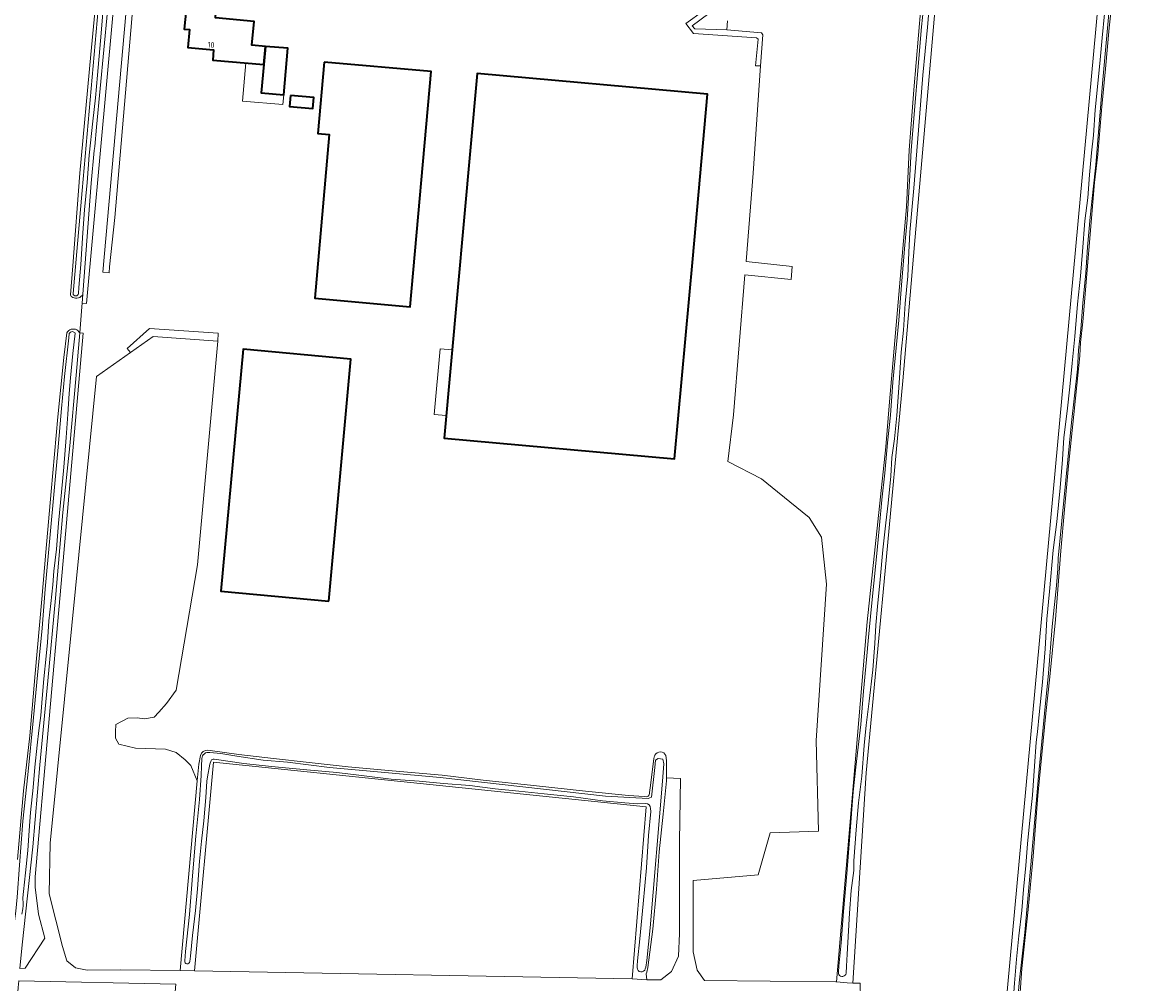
# Model space of a CAD drawing. Header units: metres. Extents: x 149984 to 156489, y 469398 to 478068.
# Tile 45 of 256: x 152507 to 152770, y 470753 to 470979. Entities that reach past the tile are written whole.
import ezdxf
from ezdxf.enums import TextEntityAlignment as Align

# ---------------------------------------------------------------- set-up
doc = ezdxf.new("R2010")
doc.units = ezdxf.units.M
doc.header["$LTSCALE"] = 0.75
for name, color, linetype, lineweight in [('B-WE-GR-BEPLANTING_CULTUUR_HEESTERS-GV', 252, 'Continuous', 18), ('B-WE-GR-GRAS-GV', 252, 'Continuous', 13), ('B-WE-GR-GROENVOORZIENING-GV', 252, 'Continuous', 18), ('B-WE-OG-BEBOUWING-GV', 6, 'Continuous', 35), ('B-WE-OG-BEBOUWING-T18', 1, 'Continuous', 18), ('B-WE-OG-BEBOUWING_LUIFEL-GV', 6, 'Continuous', 18), ('B-WE-OG-TERREIN_ERF-GV', 252, 'Continuous', 18), ('B-WE-OG-TERREIN_OEVER-GV', 252, 'Continuous', 18), ('B-WE-OG-WATER-GV', 252, 'Continuous', 18), ('B-WE-OG-WATER_SLOOT-GV', 252, 'Continuous', 18)]:
    doc.layers.add(name, color=color, linetype=linetype, lineweight=lineweight)
doc.styles.add('NLCS-ISO-M750-T18', font='NLCS-ISO.ttf', dxfattribs={"height": 1.35})

msp = doc.modelspace()

# ---------------------------------------------------------------- linework, layer by layer
at = {"layer": 'B-WE-GR-BEPLANTING_CULTUUR_HEESTERS-GV', "flags": 128}
for points in [[(152527.072, 470921.681), (152528.322, 470933.289), (152535.162, 471013.028), (152535.302, 471015.783), (152537.913, 471048.059), (152536.962, 471048.068), (152533.766, 471013.631), (152525.511, 470920.418), (152526.993, 470920.259)], [(152680.013, 470968.902), (152680.524, 470976.237), (152680.193, 470976.7), (152672.057, 470977.362), (152664.553, 470977.594), (152663.907, 470978.309), (152667.875, 470981.203), (152668.129, 470981.732), (152667.812, 470982.367), (152658.012, 470995.597), (152657.644, 470996.132), (152656.996, 470996.066), (152656.381, 470995.75), (152652.379, 470993.023), (152652.921, 470992.229), (152657.155, 470995.166), (152666.6, 470981.831), (152662.446, 470978.868), (152664.219, 470976.513), (152679.089, 470975.534), (152679.406, 470975.216), (152678.824, 470968.932)], [(152552.619, 470906.095), (152536.495, 470907.185), (152531.246, 470902.528), (152531.996, 470901.554), (152537.3, 470905.322), (152552.476, 470904.221)]]:
    msp.add_lwpolyline(points, close=True, dxfattribs=at)
at = {"layer": 'B-WE-GR-GRAS-GV', "flags": 128}
for points in [[(152760.428, 470995.503), (152767.663, 471074.038), (152768.564, 471086.065), (152769.516, 471098.777), (152768.457, 471099.968), (152755.172, 471099.917), (152746.436, 471099.884), (152733.532, 471099.835), (152732.563, 471098.866), (152732.342, 471098.645), (152722.288, 470997.177), (152721.177, 470984.362), (152716.201, 470926.954), (152713.424, 470894.916), (152709.256, 470850.291), (152704.825, 470802.841), (152701.65, 470753.363), (152703.37, 470753.363), (152703.502, 470749.792)], [(152518.081, 470914.76), (152517.929, 470915.108), (152518.428, 470921.958), (152520.131, 470943.681), (152522.647, 470971.581), (152524.779, 470993.874), (152526.779, 471018.512), (152529.228, 471045.205), (152530.771, 471065.43), (152532.171, 471081.209), (152532.167, 471083.45), (152532.107, 471084.413), (152531.967, 471084.761), (152531.816, 471084.981), (152531.501, 471085.185), (152531.119, 471085.309), (152530.459, 471085.293), (152530.373, 471085.273), (152511.607, 471083.216), (152511.058, 471083.156), (152507.751, 471082.098), (152505.502, 471081.701)], [(152737.55, 470747.174), (152760.428, 470995.503)], [(152762.956, 470987.734), (152761.857, 470977.884), (152761.052, 470968.205), (152760.166, 470959.407), (152759.223, 470948.118), (152758.427, 470941.483), (152755.723, 470908.804), (152755.18, 470903.941), (152754.981, 470900.803), (152753.616, 470887.004), (152752.365, 470874.925), (152751.366, 470864.673), (152750.522, 470854.975), (152749.262, 470838.815), (152747.955, 470825.366), (152746.998, 470816.743), (152745.101, 470797.461), (152744.027, 470783.239), (152742.903, 470770.656), (152741.387, 470756.84), (152740.675, 470746.728)], [(152667.875, 470981.203), (152663.907, 470978.309), (152664.553, 470977.594), (152672.057, 470977.362), (152672.266, 470979.466)], [(152672.266, 470979.466), (152672.057, 470977.362), (152680.193, 470976.7), (152680.524, 470976.237), (152680.013, 470968.902), (152678.257, 470943.683), (152676.621, 470922.946), (152687.445, 470921.796), (152687.196, 470918.706), (152676.327, 470919.835), (152673.633, 470886.936), (152672.308, 470875.993), (152680.19, 470871.908), (152683.973, 470868.83), (152691.434, 470862.798), (152694.292, 470858.194), (152695.475, 470847.105), (152693.093, 470810.426), (152693.628, 470789.132), (152682.277, 470788.735), (152679.42, 470778.813), (152664.167, 470777.517), (152664.167, 470760.729), (152665.119, 470756.443), (152666.856, 470754.011), (152697.677, 470753.714), (152697.88, 470753.712), (152702.178, 470804.221), (152705.076, 470838.273), (152708.788, 470873.497), (152709.415, 470879.442), (152710.322, 470889.947), (152713.437, 470926.009), (152714.25, 470935.767), (152714.949, 470949.143), (152716.003, 470963.306), (152717.641, 470982.545)], [(152520.078, 470906.182), (152520.6, 470912.31), (152520.663, 470913.15), (152520.82, 470915.24)], [(152505.449, 470782.447), (152506.894, 470798.606), (152508.315, 470811.502), (152509.641, 470826.141), (152511.171, 470843.588), (152512.106, 470854.657), (152513.335, 470868.875), (152514.945, 470886.472), (152516.3, 470900.379), (152517.035, 470906.173)]]:
    msp.add_lwpolyline(points, dxfattribs=at)
at = {"layer": 'B-WE-GR-GRAS-GV'}
for points in [[(152520.82, 470915.24, -0.4085935), (152518.416, 470914.529)], [(152518.416, 470914.529, -0.0581154), (152518.081, 470914.76)], [(152517.742, 470906.885, -0.4143856), (152520.078, 470906.182)], [(152517.035, 470906.173, -0.1486844), (152517.742, 470906.885)]]:
    msp.add_lwpolyline(points, format="xyb", dxfattribs=at)
at = {"layer": 'B-WE-GR-GRAS-GV', "flags": 128}
for points in [[(152505.991, 470756.801), (152507.261, 470756.909), (152511.887, 470763.953), (152510.392, 470769.575), (152509.61, 470775.908), (152509.61, 470778.328), (152515.729, 470847.281), (152520.853, 470906.13), (152520.078, 470906.182), (152519.23, 470896.23), (152517.71, 470879.64), (152516.14, 470863.97), (152514.39, 470843.84), (152512.57, 470824.44), (152510.69, 470804.68), (152509.06, 470785.43), (152506.55, 470762.37)], [(152537.566, 470815.887), (152538.624, 470817.077), (152540.476, 470819.062), (152542.725, 470822.237), (152547.717, 470851.652), (152552.476, 470904.221), (152537.3, 470905.322), (152531.996, 470901.554), (152524.034, 470895.897), (152518.218, 470837.404), (152513.133, 470786.253), (152512.869, 470774.346), (152516.002, 470762.026), (152517.06, 470758.64), (152519.071, 470756.946), (152521.823, 470756.417), (152529.67, 470756.487), (152543.692, 470756.355), (152547.674, 470800.945), (152546.164, 470804.51), (152544.842, 470805.833), (152542.725, 470807.552), (152540.213, 470808.403), (152533.2, 470808.611), (152529.231, 470809.537), (152528.463, 470810.963), (152528.463, 470812.418), (152528.57, 470814.167), (152531.348, 470815.622), (152533.597, 470815.755), (152535.317, 470815.49)], [(152653.134, 470794.783), (152551.479, 470805.348), (152547.06, 470756.276), (152649.812, 470754.391)], [(152661.214, 470801.501), (152657.892, 470801.634), (152657.891, 470800.919), (152657.135, 470793.053), (152656.18, 470784.274), (152655.559, 470775.467), (152654.707, 470766.06), (152653.556, 470757.038), (152653.295, 470755.973), (152653.098, 470755.546), (152653.299, 470754.19), (152656.594, 470754.142), (152659.087, 470756.125), (152660.754, 470759.697), (152660.992, 470765.015), (152660.992, 470786.685)], [(152507.821, 470376.078), (152524.415, 470550.723), (152538.438, 470702.462), (152542.671, 470753.129), (152505.762, 470753.923), (152505.631, 470752.386), (152504.479, 470738.869), (152500.205, 470688.703), (152479.568, 470470.819), (152470.905, 470373.28), (152470.142, 470372.184), (152469.269, 470372.026), (152468.551, 470372.161), (152467.629, 470362.641), (152469.91, 470362.075), (152505.762, 470354.402)]]:
    msp.add_lwpolyline(points, close=True, dxfattribs=at)
at = {"layer": 'B-WE-GR-GROENVOORZIENING-GV', "flags": 128}
msp.add_lwpolyline([(152536.479, 471075.139), (152537.695, 471088.169), (152537.335, 471088.203), (152534.683, 471088.341), (152534.648, 471085.827), (152534.473, 471073.221), (152532.81, 471052.55), (152528.63, 471003.63), (152528.288, 471000), (152524.01, 470954.54), (152523.64, 470950.01), (152523.48, 470949.06), (152522.78, 470941.38), (152520.82, 470915.24), (152520.663, 470913.15), (152521.69, 470913.076), (152526.448, 470965.389)], close=True, dxfattribs=at)
at = {"layer": 'B-WE-OG-BEBOUWING-GV', "flags": 128}
for points in [[(152563.337, 470969.239), (152563.723, 470973.506), (152560.505, 470973.787), (152561.011, 470979.376), (152551.936, 470980.169), (152552.152, 470982.559), (152546.334, 470983.068), (152546.233, 470981.957), (152545.048, 470982.064), (152544.641, 470977.561), (152545.826, 470977.454), (152545.444, 470973.238), (152551.535, 470972.706), (152551.323, 470970.291)], [(152563.723, 470973.506), (152563.337, 470969.239), (152562.731, 470962.551), (152567.981, 470962.092), (152568.973, 470973.047)], [(152577.525, 470969.771), (152576.011, 470953.047), (152578.692, 470952.813), (152575.329, 470914.319), (152597.71, 470912.309), (152602.613, 470967.579)], [(152664.064, 470923.574), (152667.554, 470962.28), (152613.401, 470967.162), (152605.672, 470881.428), (152659.824, 470876.546)], [(152569.577, 470961.973), (152569.35, 470959.364), (152574.805, 470958.89), (152575.032, 470961.498)], [(152578.555, 470843.155), (152583.79, 470900.04), (152558.452, 470902.371), (152553.218, 470845.486)]]:
    msp.add_lwpolyline(points, close=True, dxfattribs=at)
at = {"layer": 'B-WE-OG-BEBOUWING_LUIFEL-GV', "flags": 128}
for points in [[(152563.336, 470969.233), (152559.113, 470969.605), (152558.33, 470960.642), (152567.782, 470959.815), (152567.981, 470962.092), (152567.708, 470962.116), (152562.731, 470962.551)], [(152606.15, 470886.728), (152607.541, 470902.164), (152604.752, 470902.415), (152603.36, 470886.979)]]:
    msp.add_lwpolyline(points, close=True, dxfattribs=at)
at = {"layer": 'B-WE-OG-TERREIN_ERF-GV', "flags": 128}
for points in [[(152536.479, 471075.139), (152526.448, 470965.389), (152521.69, 470913.076), (152520.663, 470913.15), (152520.6, 470912.31), (152520.078, 470906.182), (152520.853, 470906.13), (152515.729, 470847.281), (152509.61, 470778.328), (152509.61, 470775.908), (152510.392, 470769.575), (152511.887, 470763.953), (152507.261, 470756.909), (152505.991, 470756.801)], [(152535.162, 471013.028), (152528.322, 470933.289), (152527.072, 470921.681), (152526.993, 470920.259), (152525.511, 470920.418), (152533.766, 471013.631)], [(152703.502, 470749.792), (152703.37, 470753.363), (152701.65, 470753.363), (152700.365, 470753.482), (152697.88, 470753.712), (152697.677, 470753.714), (152666.856, 470754.011), (152665.119, 470756.443), (152664.167, 470760.729), (152664.167, 470777.517), (152679.42, 470778.813), (152682.277, 470788.735), (152693.628, 470789.132), (152693.093, 470810.426), (152695.475, 470847.105), (152694.292, 470858.194), (152691.434, 470862.798), (152683.973, 470868.83), (152680.19, 470871.908), (152672.308, 470875.993), (152673.633, 470886.936), (152676.327, 470919.835), (152687.196, 470918.706), (152687.445, 470921.796), (152676.621, 470922.946), (152678.257, 470943.683), (152680.013, 470968.902), (152678.824, 470968.932), (152679.406, 470975.216), (152679.089, 470975.534), (152664.219, 470976.513), (152662.446, 470978.868), (152666.6, 470981.831)], [(152657.764, 470806.878), (152657.9, 470805.721), (152657.892, 470801.634), (152661.214, 470801.501), (152660.992, 470786.685), (152660.992, 470765.015), (152660.754, 470759.697), (152659.087, 470756.125), (152656.594, 470754.142), (152653.299, 470754.19), (152649.812, 470754.391), (152547.06, 470756.276), (152543.692, 470756.355), (152529.67, 470756.487), (152521.823, 470756.417), (152519.071, 470756.946), (152517.06, 470758.64), (152516.002, 470762.026), (152512.869, 470774.346), (152513.133, 470786.253), (152518.218, 470837.404), (152524.034, 470895.897), (152531.996, 470901.554), (152531.246, 470902.528), (152536.495, 470907.185), (152552.619, 470906.095), (152552.476, 470904.221), (152547.717, 470851.652)], [(152547.717, 470851.652), (152542.725, 470822.237), (152540.476, 470819.062), (152538.624, 470817.077), (152537.566, 470815.887), (152535.317, 470815.49), (152533.597, 470815.755), (152531.348, 470815.622), (152528.57, 470814.167), (152528.463, 470812.418), (152528.463, 470810.963), (152529.231, 470809.537), (152533.2, 470808.611), (152540.213, 470808.403), (152542.725, 470807.552), (152544.842, 470805.833), (152546.164, 470804.51), (152547.674, 470800.945), (152548.024, 470804.869), (152548.451, 470806.889)], [(152550.165, 470808.119), (152557.446, 470807.143), (152565.582, 470806.203), (152573.978, 470805.264), (152583.132, 470804.252), (152593.437, 470803.306), (152605.24, 470802.23), (152614.855, 470801.105), (152626.664, 470799.806), (152638.85, 470798.485), (152648.96, 470797.498), (152652.666, 470797.214), (152653.105, 470797.192)], [(152653.952, 470798.151), (152654.166, 470799.802), (152654.932, 470806.19), (152655.074, 470806.775), (152655.193, 470806.984)], [(152505.762, 470753.923), (152542.671, 470753.129)]]:
    msp.add_lwpolyline(points, dxfattribs=at)
for points in [[(152552.152, 470982.559), (152551.936, 470980.169), (152561.011, 470979.376), (152560.505, 470973.787), (152563.723, 470973.506), (152568.973, 470973.047), (152567.981, 470962.092), (152562.731, 470962.551), (152563.337, 470969.239), (152551.323, 470970.291), (152551.535, 470972.706), (152545.444, 470973.238), (152545.826, 470977.454), (152544.641, 470977.561), (152545.048, 470982.064), (152546.233, 470981.957), (152546.334, 470983.068)], [(152577.525, 470969.771), (152602.613, 470967.579), (152597.71, 470912.309), (152575.329, 470914.319), (152578.692, 470952.813), (152576.011, 470953.047)], [(152613.401, 470967.162), (152667.554, 470962.28), (152664.064, 470923.574), (152659.824, 470876.546), (152605.672, 470881.428)], [(152575.032, 470961.498), (152574.805, 470958.89), (152569.35, 470959.364), (152569.577, 470961.973)], [(152583.79, 470900.04), (152578.555, 470843.155), (152553.218, 470845.486), (152558.452, 470902.371)]]:
    msp.add_lwpolyline(points, close=True, dxfattribs=at)
at = {"layer": 'B-WE-OG-TERREIN_ERF-GV'}
for points in [[(152548.451, 470806.889, -0.3925518), (152550.165, 470808.119)], [(152655.193, 470806.984, -0.6059079), (152657.764, 470806.878)], [(152653.105, 470797.192, 0.2042101), (152653.629, 470797.329)], [(152653.629, 470797.329, 0.163351), (152653.952, 470798.151)]]:
    msp.add_lwpolyline(points, format="xyb", dxfattribs=at)
at = {"layer": 'B-WE-OG-TERREIN_OEVER-GV', "flags": 128}
for points in [[(152532.309, 471085.72), (152530.459, 471085.293), (152531.119, 471085.309), (152531.501, 471085.185), (152531.816, 471084.981), (152531.967, 471084.761), (152532.107, 471084.413), (152532.167, 471083.45), (152532.171, 471081.209), (152530.771, 471065.43), (152529.228, 471045.205), (152526.779, 471018.512), (152524.779, 470993.874), (152522.647, 470971.581), (152520.131, 470943.681), (152518.428, 470921.958), (152517.929, 470915.108), (152518.081, 470914.76)], [(152518.496, 470915.428), (152520.63, 470939.604), (152525.324, 470992.998), (152530.335, 471049.441), (152530.554, 471052.58), (152531.017, 471060.84), (152531.546, 471068.529), (152532.265, 471076.193), (152532.708, 471082.247), (152532.741, 471083.787), (152532.698, 471084.625)], [(152520.82, 470915.24), (152522.78, 470941.38), (152523.48, 470949.06), (152523.64, 470950.01), (152524.01, 470954.54), (152528.288, 471000)], [(152760.428, 470995.503), (152737.55, 470747.174)], [(152698.295, 470755.681), (152698.274, 470756.049), (152698.382, 470757.369), (152698.902, 470762.833), (152699.515, 470770.223), (152700.291, 470779.038), (152700.962, 470788.07), (152701.748, 470798.333), (152702.42, 470804.112), (152703.111, 470810.171), (152703.521, 470814.14), (152704.19, 470821.955), (152704.907, 470829.406), (152705.366, 470834.698), (152706.066, 470841.99), (152706.592, 470847.366), (152707.367, 470855.133), (152707.951, 470861.001), (152708.526, 470866.918), (152709.235, 470873.227), (152709.794, 470880.319), (152710.528, 470886.862), (152711.078, 470894.621), (152711.82, 470902.663), (152712.462, 470909.198), (152713.13, 470917.415), (152713.838, 470925.891), (152714.43, 470932.708), (152715.056, 470943.151), (152715.365, 470949.144), (152717.776, 470978.079), (152718.96, 470989.105)], [(152720.031, 470987.346), (152719.197, 470978.037), (152718.138, 470966.769), (152717.079, 470953.784), (152716.045, 470940.208), (152715.094, 470929.857), (152714.811, 470925.064), (152714.589, 470919.539), (152713.983, 470913.097), (152713.589, 470906.828), (152713.066, 470901.647), (152712.736, 470896.821), (152712.406, 470892.167), (152711.977, 470886.74), (152711.465, 470881.298), (152710.824, 470876.866), (152710.583, 470872.502), (152709.972, 470866.13), (152709.4, 470861.525), (152708.71, 470855.206), (152708.139, 470848.238), (152707.449, 470841.85), (152707.069, 470837.527), (152706.823, 470833.217), (152706.37, 470827.037), (152705.483, 470819.615), (152704.823, 470813.996), (152704.329, 470809.256), (152703.768, 470802.011), (152703.024, 470795.719), (152702.496, 470789.408), (152701.901, 470782.163), (152701.882, 470779.833), (152701.265, 470775.187), (152700.933, 470769.81), (152700.669, 470765.653), (152700.342, 470760.23), (152700.169, 470757.375), (152700.088, 470755.729), (152700.029, 470755.454)], [(152740.675, 470746.728), (152741.387, 470756.84), (152742.903, 470770.656), (152744.027, 470783.239), (152745.101, 470797.461), (152746.998, 470816.743), (152747.955, 470825.366), (152749.262, 470838.815), (152750.522, 470854.975), (152751.366, 470864.673), (152752.365, 470874.925), (152753.616, 470887.004), (152754.981, 470900.803), (152755.18, 470903.941), (152755.723, 470908.804), (152758.427, 470941.483), (152759.223, 470948.118), (152760.166, 470959.407), (152761.052, 470968.205), (152761.857, 470977.884), (152762.956, 470987.734)], [(152717.641, 470982.545), (152716.003, 470963.306), (152714.949, 470949.143), (152714.25, 470935.767), (152713.437, 470926.009), (152710.322, 470889.947), (152709.415, 470879.442), (152708.788, 470873.497), (152705.076, 470838.273), (152702.178, 470804.221), (152697.88, 470753.712), (152700.365, 470753.482), (152701.65, 470753.363), (152704.825, 470802.841), (152709.256, 470850.291), (152713.424, 470894.916), (152716.201, 470926.954), (152721.177, 470984.362)], [(152762.242, 470985.691), (152760.353, 470964.764), (152758.775, 470945.694), (152758.138, 470939.915), (152757.467, 470933.357), (152756.791, 470926.304), (152756.384, 470920.327), (152755.714, 470913.148), (152755.23, 470906.974), (152754.686, 470902.118), (152754.476, 470897.644), (152753.077, 470885.124), (152749.913, 470853.227), (152749.805, 470850.715), (152749.552, 470846.854), (152748.508, 470837.158), (152747.629, 470826.238), (152746.705, 470816.741), (152745.312, 470801.968), (152744, 470786.535), (152742.072, 470765.315), (152740.778, 470753.487), (152740.222, 470746.748)], [(152525.47, 470981.314), (152524.944, 470974.789), (152524.233, 470966.74), (152523.782, 470961.442), (152523.155, 470955.901), (152522.296, 470947.929), (152521.817, 470941.527), (152521.227, 470935.078), (152520.776, 470929.714), (152520.353, 470922.251), (152519.825, 470916.857), (152519.792, 470915.418)], [(152739.242, 470747.998), (152739.639, 470753.382), (152740.137, 470759.035), (152740.666, 470764.539), (152741.392, 470770.455), (152741.772, 470775.411), (152742.29, 470781.006), (152742.686, 470786.105), (152743.237, 470791.662), (152743.867, 470797.541), (152744.385, 470804.354), (152744.772, 470810.027), (152745.055, 470812.458), (152745.434, 470816.532), (152746.21, 470824.072), (152746.827, 470831.946), (152747.261, 470838.875), (152747.878, 470845.404), (152748.76, 470855.116), (152749.588, 470861.763), (152750.375, 470869.789), (152750.941, 470876.411), (152751.234, 470881.617), (152752.001, 470887.773), (152752.637, 470893.532), (152753.195, 470899.061), (152753.84, 470905.295), (152754.446, 470912.888), (152755.152, 470919.523), (152755.61, 470925.274), (152756.203, 470932.532), (152756.918, 470937.877), (152757.31, 470943.332), (152757.733, 470948.468), (152758.199, 470952.624), (152758.579, 470958.562), (152759.241, 470964.766), (152759.795, 470970.377), (152760.278, 470975.513), (152760.775, 470981.138)], [(152503.886, 470759.795), (152503.88, 470760.213), (152503.888, 470760.905), (152504.141, 470763.248), (152504.668, 470767.295), (152505.053, 470770.26), (152505.338, 470773.603), (152505.922, 470781.097), (152506.722, 470791.423), (152507.858, 470802.316), (152509.229, 470815.799), (152510.162, 470825.733), (152511.231, 470836.757), (152511.991, 470845.982), (152513.047, 470857.909), (152514.15, 470869.939), (152514.912, 470878.487), (152515.76, 470888.382), (152516.528, 470895.913), (152517.505, 470905.008), (152517.625, 470906.049)], [(152517.035, 470906.173), (152516.3, 470900.379), (152514.945, 470886.472), (152513.335, 470868.875), (152512.106, 470854.657), (152511.171, 470843.588), (152509.641, 470826.141), (152508.315, 470811.502), (152506.894, 470798.606), (152505.449, 470782.447)], [(152519.032, 470906.094), (152518.474, 470901.361), (152517.9, 470895.618), (152517.617, 470891.948), (152517.28, 470887.101), (152516.909, 470881.591), (152516.323, 470874.646), (152515.792, 470868.777), (152515.124, 470861.45), (152514.633, 470855.327), (152513.962, 470850.228), (152513.776, 470846.997), (152513.301, 470842.609), (152512.827, 470838.512), (152512.503, 470833.453), (152512.181, 470830.234), (152511.652, 470824.918), (152511.343, 470821.23), (152510.937, 470816.292), (152510.436, 470812.722), (152510.041, 470809.326), (152509.543, 470804.139), (152509.107, 470799.345), (152508.511, 470793.484), (152508.188, 470789.258), (152507.848, 470784.589), (152507.304, 470779.314), (152506.837, 470774.937), (152506.693, 470773.415), (152506.688, 470773.12), (152506.74, 470772.881), (152506.791, 470772.558), (152506.797, 470772.13), (152506.783, 470771.611), (152506.73, 470770.828), (152506.49, 470769.628)], [(152506.55, 470762.37), (152509.06, 470785.43), (152510.69, 470804.68), (152512.57, 470824.44), (152514.39, 470843.84), (152516.14, 470863.97), (152517.71, 470879.64), (152519.23, 470896.23), (152520.078, 470906.182)], [(152653.105, 470797.192), (152652.666, 470797.214), (152648.96, 470797.498), (152638.85, 470798.485), (152626.664, 470799.806), (152614.855, 470801.105), (152605.24, 470802.23), (152593.437, 470803.306), (152583.132, 470804.252), (152573.978, 470805.264), (152565.582, 470806.203), (152557.446, 470807.143), (152550.165, 470808.119)], [(152550.598, 470807.589), (152553.189, 470807.372), (152556.945, 470806.711), (152563.198, 470805.747), (152568.908, 470805.329), (152578.739, 470804.089), (152604.737, 470801.704), (152643.542, 470797.343), (152653.596, 470796.786), (152654.394, 470797.057), (152655.157, 470804.028), (152655.339, 470805.742), (152655.984, 470806.164), (152657.012, 470805.979), (152657.284, 470804.952), (152656.963, 470800.877), (152654.037, 470766.344), (152653.254, 470758.675), (152653.032, 470757.116), (152652.931, 470756.749)], [(152548.451, 470806.889), (152548.024, 470804.869), (152547.674, 470800.945), (152543.692, 470756.355), (152547.06, 470756.276)], [(152544.731, 470758.591), (152544.901, 470760.813), (152545.884, 470769.526), (152546.556, 470778.579), (152547.329, 470787.896), (152548.239, 470796.543), (152548.597, 470802.156), (152548.674, 470804.39), (152548.758, 470806.146)], [(152550.914, 470805.698), (152550.671, 470804.851), (152550.061, 470801.897), (152549.95, 470800.85), (152549.693, 470797), (152549.249, 470791.513), (152548.703, 470786.782), (152548.197, 470782.018), (152547.722, 470775.563), (152547.234, 470770.474), (152546.53, 470764.584), (152546.089, 470759.694), (152545.904, 470758.439)], [(152547.06, 470756.276), (152551.479, 470805.348), (152653.134, 470794.783), (152649.812, 470754.391), (152653.299, 470754.19), (152653.098, 470755.546), (152653.295, 470755.973), (152653.556, 470757.038), (152654.707, 470766.06), (152655.559, 470775.467), (152656.18, 470784.274), (152657.135, 470793.053), (152657.891, 470800.919), (152657.892, 470801.634), (152657.9, 470805.721), (152657.764, 470806.878)], [(152652.999, 470795.625), (152651.202, 470795.506), (152648.095, 470795.765), (152642.912, 470796.223), (152636.071, 470797.127), (152629.18, 470797.845), (152623.258, 470798.517), (152617.64, 470799.051), (152611.719, 470799.84), (152605.523, 470800.314), (152599.824, 470800.817), (152593.249, 470801.329), (152586.24, 470802.159), (152580.486, 470802.917), (152574.272, 470803.422), (152569.251, 470803.861), (152565.087, 470804.259), (152558.64, 470804.999), (152551.624, 470805.987)], [(152655.193, 470806.984), (152655.074, 470806.775), (152654.932, 470806.19), (152654.166, 470799.802), (152653.952, 470798.151)], [(152651.017, 470757.023), (152650.999, 470757.531), (152651.066, 470758.614), (152651.611, 470763.815), (152652.433, 470772.024), (152653.206, 470780.519), (152653.69, 470788.064), (152654.199, 470793.744), (152654.182, 470794.403)]]:
    msp.add_lwpolyline(points, dxfattribs=at)
at = {"layer": 'B-WE-OG-TERREIN_OEVER-GV'}
for points in [[(152518.416, 470914.529, 0.4085935), (152520.82, 470915.24)], [(152519.792, 470915.418, -0.876529), (152518.496, 470915.428)], [(152518.081, 470914.76, 0.0581154), (152518.416, 470914.529)], [(152520.078, 470906.182, 0.4143856), (152517.742, 470906.885)], [(152517.742, 470906.885, 0.1486844), (152517.035, 470906.173)], [(152517.625, 470906.049, -0.5765242), (152519.032, 470906.094)], [(152550.165, 470808.119, 0.3925518), (152548.451, 470806.889)], [(152548.758, 470806.146, -0.4635749), (152550.598, 470807.589)], [(152657.764, 470806.878, 0.6059079), (152655.193, 470806.984)], [(152551.624, 470805.987, 0.3461915), (152550.914, 470805.698)], [(152653.629, 470797.329, -0.2042101), (152653.105, 470797.192)], [(152653.952, 470798.151, -0.163351), (152653.629, 470797.329)], [(152654.182, 470794.403, 0.4004688), (152652.999, 470795.625)], [(152545.904, 470758.439, -0.9717886), (152544.731, 470758.591)], [(152652.931, 470756.749, -0.915448), (152651.017, 470757.023)], [(152700.029, 470755.454, -0.6889779), (152698.295, 470755.681)]]:
    msp.add_lwpolyline(points, format="xyb", dxfattribs=at)
at = {"layer": 'B-WE-OG-WATER-GV', "flags": 128}
for points in [[(152532.698, 471084.625), (152532.741, 471083.787), (152532.708, 471082.247), (152532.265, 471076.193), (152531.546, 471068.529), (152531.017, 471060.84), (152530.554, 471052.58), (152530.335, 471049.441), (152525.324, 470992.998), (152520.63, 470939.604), (152518.496, 470915.428)], [(152519.792, 470915.418), (152519.825, 470916.857), (152520.353, 470922.251), (152520.776, 470929.714), (152521.227, 470935.078), (152521.817, 470941.527), (152522.296, 470947.929), (152523.155, 470955.901), (152523.782, 470961.442), (152524.233, 470966.74), (152524.944, 470974.789), (152525.47, 470981.314)]]:
    msp.add_lwpolyline(points, dxfattribs=at)
at = {"layer": 'B-WE-OG-WATER-GV'}
msp.add_lwpolyline([(152518.496, 470915.428, 0.876529), (152519.792, 470915.418)], format="xyb", dxfattribs=at)
at = {"layer": 'B-WE-OG-WATER_SLOOT-GV', "flags": 128}
for points in [[(152718.96, 470989.105), (152717.776, 470978.079), (152715.365, 470949.144), (152715.056, 470943.151), (152714.43, 470932.708), (152713.838, 470925.891), (152713.13, 470917.415), (152712.462, 470909.198), (152711.82, 470902.663), (152711.078, 470894.621), (152710.528, 470886.862), (152709.794, 470880.319), (152709.235, 470873.227), (152708.526, 470866.918), (152707.951, 470861.001), (152707.367, 470855.133), (152706.592, 470847.366), (152706.066, 470841.99), (152705.366, 470834.698), (152704.907, 470829.406), (152704.19, 470821.955), (152703.521, 470814.14), (152703.111, 470810.171), (152702.42, 470804.112), (152701.748, 470798.333), (152700.962, 470788.07), (152700.291, 470779.038), (152699.515, 470770.223), (152698.902, 470762.833), (152698.382, 470757.369), (152698.274, 470756.049), (152698.295, 470755.681)], [(152700.029, 470755.454), (152700.088, 470755.729), (152700.169, 470757.375), (152700.342, 470760.23), (152700.669, 470765.653), (152700.933, 470769.81), (152701.265, 470775.187), (152701.882, 470779.833), (152701.901, 470782.163), (152702.496, 470789.408), (152703.024, 470795.719), (152703.768, 470802.011), (152704.329, 470809.256), (152704.823, 470813.996), (152705.483, 470819.615), (152706.37, 470827.037), (152706.823, 470833.217), (152707.069, 470837.527), (152707.449, 470841.85), (152708.139, 470848.238), (152708.71, 470855.206), (152709.4, 470861.525), (152709.972, 470866.13), (152710.583, 470872.502), (152710.824, 470876.866), (152711.465, 470881.298), (152711.977, 470886.74), (152712.406, 470892.167), (152712.736, 470896.821), (152713.066, 470901.647), (152713.589, 470906.828), (152713.983, 470913.097), (152714.589, 470919.539), (152714.811, 470925.064), (152715.094, 470929.857), (152716.045, 470940.208), (152717.079, 470953.784), (152718.138, 470966.769), (152719.197, 470978.037), (152720.031, 470987.346)], [(152740.222, 470746.748), (152740.778, 470753.487), (152742.072, 470765.315), (152744, 470786.535), (152745.312, 470801.968), (152746.705, 470816.741), (152747.629, 470826.238), (152748.508, 470837.158), (152749.552, 470846.854), (152749.805, 470850.715), (152749.913, 470853.227), (152753.077, 470885.124), (152754.476, 470897.644), (152754.686, 470902.118), (152755.23, 470906.974), (152755.714, 470913.148), (152756.384, 470920.327), (152756.791, 470926.304), (152757.467, 470933.357), (152758.138, 470939.915), (152758.775, 470945.694), (152760.353, 470964.764), (152762.242, 470985.691)], [(152760.775, 470981.138), (152760.278, 470975.513), (152759.795, 470970.377), (152759.241, 470964.766), (152758.579, 470958.562), (152758.199, 470952.624), (152757.733, 470948.468), (152757.31, 470943.332), (152756.918, 470937.877), (152756.203, 470932.532), (152755.61, 470925.274), (152755.152, 470919.523), (152754.446, 470912.888), (152753.84, 470905.295), (152753.195, 470899.061), (152752.637, 470893.532), (152752.001, 470887.773), (152751.234, 470881.617), (152750.941, 470876.411), (152750.375, 470869.789), (152749.588, 470861.763), (152748.76, 470855.116), (152747.878, 470845.404), (152747.261, 470838.875), (152746.827, 470831.946), (152746.21, 470824.072), (152745.434, 470816.532), (152745.055, 470812.458), (152744.772, 470810.027), (152744.385, 470804.354), (152743.867, 470797.541), (152743.237, 470791.662), (152742.686, 470786.105), (152742.29, 470781.006), (152741.772, 470775.411), (152741.392, 470770.455), (152740.666, 470764.539), (152740.137, 470759.035), (152739.639, 470753.382), (152739.242, 470747.998)], [(152517.625, 470906.049), (152517.505, 470905.008), (152516.528, 470895.913), (152515.76, 470888.382), (152514.912, 470878.487), (152514.15, 470869.939), (152513.047, 470857.909), (152511.991, 470845.982), (152511.231, 470836.757), (152510.162, 470825.733), (152509.229, 470815.799), (152507.858, 470802.316), (152506.722, 470791.423), (152505.922, 470781.097), (152505.338, 470773.603), (152505.053, 470770.26), (152504.668, 470767.295), (152504.141, 470763.248), (152503.888, 470760.905), (152503.88, 470760.213), (152503.886, 470759.795)], [(152506.49, 470769.628), (152506.73, 470770.828), (152506.783, 470771.611), (152506.797, 470772.13), (152506.791, 470772.558), (152506.74, 470772.881), (152506.688, 470773.12), (152506.693, 470773.415), (152506.837, 470774.937), (152507.304, 470779.314), (152507.848, 470784.589), (152508.188, 470789.258), (152508.511, 470793.484), (152509.107, 470799.345), (152509.543, 470804.139), (152510.041, 470809.326), (152510.436, 470812.722), (152510.937, 470816.292), (152511.343, 470821.23), (152511.652, 470824.918), (152512.181, 470830.234), (152512.503, 470833.453), (152512.827, 470838.512), (152513.301, 470842.609), (152513.776, 470846.997), (152513.962, 470850.228), (152514.633, 470855.327), (152515.124, 470861.45), (152515.792, 470868.777), (152516.323, 470874.646), (152516.909, 470881.591), (152517.28, 470887.101), (152517.617, 470891.948), (152517.9, 470895.618), (152518.474, 470901.361), (152519.032, 470906.094)], [(152652.931, 470756.749), (152653.032, 470757.116), (152653.254, 470758.675), (152654.037, 470766.344), (152656.963, 470800.877), (152657.284, 470804.952), (152657.012, 470805.979), (152655.984, 470806.164), (152655.339, 470805.742), (152655.157, 470804.028), (152654.394, 470797.057), (152653.596, 470796.786), (152643.542, 470797.343), (152604.737, 470801.704), (152578.739, 470804.089), (152568.908, 470805.329), (152563.198, 470805.747), (152556.945, 470806.711), (152553.189, 470807.372), (152550.598, 470807.589)], [(152548.758, 470806.146), (152548.674, 470804.39), (152548.597, 470802.156), (152548.239, 470796.543), (152547.329, 470787.896), (152546.556, 470778.579), (152545.884, 470769.526), (152544.901, 470760.813), (152544.731, 470758.591)], [(152545.904, 470758.439), (152546.089, 470759.694), (152546.53, 470764.584), (152547.234, 470770.474), (152547.722, 470775.563), (152548.197, 470782.018), (152548.703, 470786.782), (152549.249, 470791.513), (152549.693, 470797), (152549.95, 470800.85), (152550.061, 470801.897), (152550.671, 470804.851), (152550.914, 470805.698)], [(152551.624, 470805.987), (152558.64, 470804.999), (152565.087, 470804.259), (152569.251, 470803.861), (152574.272, 470803.422), (152580.486, 470802.917), (152586.24, 470802.159), (152593.249, 470801.329), (152599.824, 470800.817), (152605.523, 470800.314), (152611.719, 470799.84), (152617.64, 470799.051), (152623.258, 470798.517), (152629.18, 470797.845), (152636.071, 470797.127), (152642.912, 470796.223), (152648.095, 470795.765), (152651.202, 470795.506), (152652.999, 470795.625)], [(152654.182, 470794.403), (152654.199, 470793.744), (152653.69, 470788.064), (152653.206, 470780.519), (152652.433, 470772.024), (152651.611, 470763.815), (152651.066, 470758.614), (152650.999, 470757.531), (152651.017, 470757.023)]]:
    msp.add_lwpolyline(points, dxfattribs=at)
at = {"layer": 'B-WE-OG-WATER_SLOOT-GV'}
for points in [[(152519.032, 470906.094, 0.5765242), (152517.625, 470906.049)], [(152550.598, 470807.589, 0.4635749), (152548.758, 470806.146)], [(152550.914, 470805.698, -0.3461915), (152551.624, 470805.987)], [(152652.999, 470795.625, -0.4004688), (152654.182, 470794.403)], [(152544.731, 470758.591, 0.9717886), (152545.904, 470758.439)], [(152651.017, 470757.023, 0.915448), (152652.931, 470756.749)], [(152698.295, 470755.681, 0.6889779), (152700.029, 470755.454)]]:
    msp.add_lwpolyline(points, format="xyb", dxfattribs=at)

# ---------------------------------------------------------------- texts
at = {"layer": 'B-WE-OG-BEBOUWING-T18', "style": 'NLCS-ISO-M750-T18'}
msp.add_text('10', height=1.35, rotation=355, dxfattribs=at).set_placement((152550.918, 470973.858), align=Align.MIDDLE)

doc.saveas('drawing.dxf')
